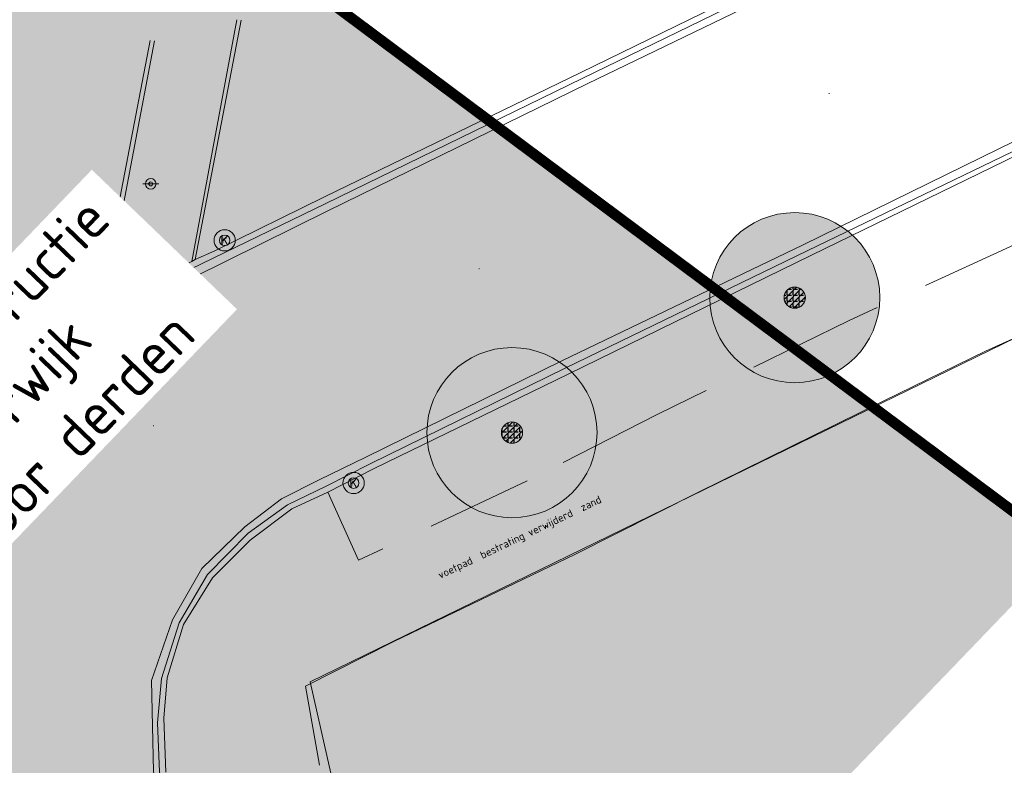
# Model space of a CAD drawing. Header units: metres. Extents: x 163628 to 168255, y 402691 to 405367.
# Tile 78 of 256: x 165465 to 165488, y 403859 to 403877. Entities that reach past the tile are written whole.
import ezdxf

# ---------------------------------------------------------------- set-up
doc = ezdxf.new("R2010")
doc.units = ezdxf.units.M
doc.linetypes.add('X-CA190022.004-UO-DTM inmeting_v0.1$0$DASHED2', pattern=[0.375, 0.25, -0.125])
doc.linetypes.add('X-CA190022.004-UO-TXT_Tekst 1op200_v0.1$0$AL-DETAILS', pattern=[5.2, 2, -1.2, 2])
for name, color, linetype, lineweight in [('X-CA190022.004-UO-DTM inmeting_v0.1$0$B-WE-AL-AANPIJLING-T18', 246, 'Continuous', 0), ('X-CA190022.004-UO-DTM inmeting_v0.1$0$B-WE-AL-TOPOGRAFIE_CULTUURGRENS-G', 246, 'X-CA190022.004-UO-DTM inmeting_v0.1$0$DASHED2', 0), ('X-CA190022.004-UO-DTM inmeting_v0.1$0$B-WE-GR-BOOM-S', 246, 'Continuous', 0), ('X-CA190022.004-UO-DTM inmeting_v0.1$0$B-WE-IE-MEUBILAIR_WEGMEUBILAIR-S', 246, 'Continuous', 0), ('X-CA190022.004-UO-DTM inmeting_v0.1$0$B-WE-IE-TERREINAFSCHEIDING_KUNSTMATIG_RASTERHEKWERK-G', 246, 'X-CA190022.004-UO-DTM inmeting_v0.1$0$IE-TERREINAFSCHEIDING-KUNSTMATIG-OPEN', 0), ('X-CA190022.004-UO-DTM inmeting_v0.1$0$B-WE-IE-TERREINAFSCHEIDING_NATUURLIJK_HAAG MET RASTER-G', 246, 'X-CA190022.004-UO-DTM inmeting_v0.1$0$IE-TERREINAFSCHEIDING-NATUURLIJK-HAAGRASTER', 0), ('X-CA190022.004-UO-DTM inmeting_v0.1$0$B-WE-OG-HOOGTEPUNT-S', 246, 'Continuous', 0), ('X-CA190022.004-UO-DTM inmeting_v0.1$0$B-WE-RI-HWA_KOLK-S', 246, 'Continuous', 0), ('X-CA190022.004-UO-DTM inmeting_v0.1$0$B-WE-VH-KANTOPSLUITING_ACHTERKANTBAND-G', 246, 'Continuous', 0), ('X-CA190022.004-UO-DTM inmeting_v0.1$0$B-WE-VH-KANTOPSLUITING_VOORKANTBAND-G', 246, 'Continuous', 0), ('X-CA190022.004-UO-DTM inmeting_v0.1$0$B-WE-VH-VERHARDING_ASFALT-G', 246, 'Continuous', 0), ('X-CA190022.004-UO-KAD_Percelen$0$B-WE-KG-GRENS_PERCEEL-GV', 150, 'Continuous', 9), ('X-CA190022.004-UO-TXT_Tekst 1op200_v0.1$0$X-XX-AL-T35', 7, 'Continuous', 35), ('X-CA190022.004-UO-TXT_Tekst 1op200_v0.1$0$X-XX-AL-VERWIJZING_DETAIL-G', 7, 'X-CA190022.004-UO-TXT_Tekst 1op200_v0.1$0$AL-DETAILS', 0), ('X-CA190022.004-UO-WHM_Putten en kolken combi_v0.1$0$KOLK INMETING', 252, 'Continuous', 18)]:
    doc.layers.add(name, color=color, linetype=linetype, lineweight=lineweight)
doc.layers.add('X-CA190022.004-UO-DTM inmeting_v0.1$0$X-XX-AL-MEETPUNT-S', color=246, linetype='Continuous', lineweight=0, plot=False)
doc.layers.add('X-CA190022.004-UO-DWM_Beplanting$0$B-WE-GR-BOOM-S AFKOMSTIG UIT DTM_v0.4', color=252, linetype='Continuous')
doc.layers.add('X-CA190022.004-UO-DWM_Beplanting$0$N-GV-GR-GRAS-A-200', color=7, linetype='Continuous')
doc.layers.add('X-CA190022.004-UO-TXT_Tekst 1op200_v0.1$0$X-XX-AL-VERWIJZING-V', color=253, linetype='Continuous', lineweight=0, transparency=0.5)
doc.styles.add('X-CA190022.004-UO-DTM inmeting_v0.1$0$ISOCPEUR 9 PT', font='isocpeur.ttf', dxfattribs={"height": 2.4402})
doc.styles.add('X-CA190022.004-UO-DTM inmeting_v0.1$0$NLCS-ISO', font='isocpeur.ttf', dxfattribs={"height": 2.5})
doc.styles.add('X-CA190022.004-UO-TXT_Tekst 1op200_v0.1$0$NLCS-ISO-M200-T35', font='NLCS-ISO.ttf', dxfattribs={"height": 0.7})
doc.styles.add('X-CA190022.004-UO-WHM_Putten en kolken combi_v0.1$0$ISOCPEUR 9 PT', font='isocpeur.ttf', dxfattribs={"height": 2.4402})
doc.linetypes.add('X-CA190022.004-UO-DTM inmeting_v0.1$0$IE-TERREINAFSCHEIDING-KUNSTMATIG-OPEN', pattern='A,7,-1.5,[67,NLCS.SHX,S=0.75,R=0,X=0,Y=0],-1.5', length=10)
doc.linetypes.add('X-CA190022.004-UO-DTM inmeting_v0.1$0$IE-TERREINAFSCHEIDING-NATUURLIJK-HAAGRASTER', pattern='A,7,-1.5,[67,NLCS.SHX,S=0.75,R=45,X=0,Y=0],-1.5,7,-1.5,[67,NLCS.SHX,S=0.75,R=0,X=0,Y=0],-1.5', length=20)

# ---------------------------------------------------------------- blocks, each defined once
blk = doc.blocks.new('X-CA190022.004-UO-DTM inmeting_v0.1$0$punt')
at = {"color": 0, "lineweight": -2}
blk.add_line((0, 0), (0, 0), dxfattribs=at)
blk = doc.blocks.new('X-CA190022.004-UO-DTM inmeting_v0.1$0$kolk 1.03')
at = {"layer": 'X-CA190022.004-UO-DTM inmeting_v0.1$0$B-WE-RI-HWA_KOLK-S'}
blk.add_circle((0, 0), 0.25, dxfattribs=at)
at = {"layer": 'X-CA190022.004-UO-DTM inmeting_v0.1$0$B-WE-RI-HWA_KOLK-S', "insert": (0, 0), "char_height": 0.244, "attachment_point": 5, "style": 'X-CA190022.004-UO-DTM inmeting_v0.1$0$ISOCPEUR 9 PT'}
blk.add_mtext_dynamic_manual_height_columns('K', width=0.25229, gutter_width=12.201, heights=[0], dxfattribs=at)
blk = doc.blocks.new('X-CA190022.004-UO-DTM inmeting_v0.1$0$SIE-WEG_VERKEERSBORD_PAAL')
blk.add_line((-0.3, 0), (0.3, 0))
for radius in [0.2, 0.0745]:
    blk.add_circle((0, 0), radius)
at = {"style": 'X-CA190022.004-UO-DTM inmeting_v0.1$0$NLCS-ISO'}
blk.add_attdef('VERKEERSBORD', (0.2, 0.202), '', height=0.4, dxfattribs=at)
blk = doc.blocks.new('X-CA190022.004-UO-DTM inmeting_v0.1$0$SOG-HOOGTEPUNT-SO')
for p, q in [((-0.5, 0), (0.5, 0)), ((0, 0.5), (0, -0.5))]:
    blk.add_line(p, q)
blk = doc.blocks.new('X-CA190022.004-UO-DTM inmeting_v0.1$0$boom')
h = blk.add_hatch()
h.set_pattern_fill('ANSI31', color=256, scale=0.13)
h.paths.add_polyline_path([(-1, 0, 1), (1, 0, 1)])
blk.add_circle((0, 0), 1)
blk = doc.blocks.new('X-CA190022.004-UO-DWM_Beplanting$0$SGR-BOOM_01-SO')
at = {"linetype": 'ByBlock', "lineweight": 18}
h = blk.add_hatch(color=0, dxfattribs=at)
h.dxf.hatch_style = 1
edge = h.paths.add_edge_path()
edge.add_arc((0, 0), 0.25, 0, 360)
at = {"color": 0, "linetype": 'ByBlock', "lineweight": 18}
for radius in [2, 0.25]:
    blk.add_circle((0, 0), radius, dxfattribs=at)
blk = doc.blocks.new('X-CA190022.004-UO-DWM_Beplanting$0$IMGEOBoom')
at = {"transparency": 33554457}
h = blk.add_hatch(color=256, dxfattribs=at)
h.dxf.hatch_style = 1
edge = h.paths.add_edge_path()
edge.add_arc((0, 0), 100, 0, 360)
edge = h.paths.add_edge_path(flags=17)
edge.add_arc((0, 0), 12.5, 0, 360)
h = blk.add_hatch()
h.set_pattern_fill('ANGLE', color=256)
h.set_pattern_definition([(0, (0, 0), (0, 6.985), [5.08, -1.905]), (90, (0, 0), (-6.985, 4e-16), [5.08, -1.905])])
edge = h.paths.add_edge_path(flags=17)
edge.add_arc((0, 0), 12.5, 0, 360)
at = {"layer": 'X-CA190022.004-UO-DWM_Beplanting$0$N-GV-GR-GRAS-A-200'}
h = blk.add_hatch(color=256, dxfattribs=at)
h.dxf.hatch_style = 1
edge = h.paths.add_edge_path(flags=17)
edge.add_arc((0, 0), 12.5, 0, 360)
at = {"xscale": 50, "yscale": 50, "zscale": 50}
blk.add_blockref('X-CA190022.004-UO-DWM_Beplanting$0$SGR-BOOM_01-SO', (0, 0), dxfattribs=at)
blk = doc.blocks.new('X-CA190022.004-UO-WHM_Putten en kolken combi_v0.1$0$kolk 1.03')
blk.add_circle((0, 0), 0.25)
at = {"insert": (0, 0), "char_height": 0.244, "attachment_point": 5, "style": 'X-CA190022.004-UO-WHM_Putten en kolken combi_v0.1$0$ISOCPEUR 9 PT'}
blk.add_mtext_dynamic_manual_height_columns('K', width=0.25229, gutter_width=12.201, heights=[0], dxfattribs=at)

msp = doc.modelspace()

# ---------------------------------------------------------------- hatches: boundary and pattern name
at = {"layer": 'X-CA190022.004-UO-TXT_Tekst 1op200_v0.1$0$X-XX-AL-VERWIJZING-V'}
h = msp.add_hatch(color=256, dxfattribs=at)
h.dxf.hatch_style = 1
h.paths.add_polyline_path([(165471.506, 403877.339), (165470.295, 403878.587), (165468.473, 403879.052), (165464.873, 403880.204), (165449.202, 403882.613), (165469.033, 403843.252), (165489.15, 403864.185)])

# ---------------------------------------------------------------- linework, layer by layer
at = {"layer": 'X-CA190022.004-UO-DTM inmeting_v0.1$0$B-WE-AL-TOPOGRAFIE_CULTUURGRENS-G', "ltscale": 10}
for p, q in [((165488.135, 403871.452, 9.11), (165484.069, 403869.59, 9.147)), ((165484.069, 403869.59, 9.147), (165479.567, 403867.384, 9.08)), ((165479.567, 403867.384, 9.08), (165476.498, 403865.819, 9.095)), ((165476.498, 403865.819, 9.095), (165472.53, 403863.951, 9.034)), ((165472.53, 403863.951, 9.034), (165471.81, 403865.55, 9.027))]:
    msp.add_line(p, q, dxfattribs=at)
at = {"layer": 'X-CA190022.004-UO-DTM inmeting_v0.1$0$B-WE-IE-TERREINAFSCHEIDING_KUNSTMATIG_RASTERHEKWERK-G'}
for p, q in [((165490.982, 403870.563, 9.229), (165487.271, 403868.864, 9.125)), ((165487.271, 403868.864, 9.125), (165484.885, 403867.699, 9.119)), ((165484.885, 403867.699, 9.119), (165480.507, 403865.541, 9.116)), ((165480.507, 403865.541, 9.116), (165477.629, 403864.092, 9.146))]:
    msp.add_line(p, q, dxfattribs=at)
at = {"layer": 'X-CA190022.004-UO-DTM inmeting_v0.1$0$B-WE-IE-TERREINAFSCHEIDING_NATUURLIJK_HAAG MET RASTER-G'}
for p, q in [((165477.629, 403864.092, 9.146), (165473.361, 403862.039, 9.12)), ((165473.361, 403862.039, 9.12), (165471.287, 403860.989, 9.131)), ((165471.287, 403860.989, 9.131), (165471.614, 403859.13, 9.213))]:
    msp.add_line(p, q, dxfattribs=at)
at = {"layer": 'X-CA190022.004-UO-DTM inmeting_v0.1$0$B-WE-VH-KANTOPSLUITING_ACHTERKANTBAND-G'}
for points in [[(165501.834, 403887.087, 9.133), (165495.654, 403884.1, 9.106), (165490.189, 403881.458, 9.087), (165484.135, 403878.535, 9.054), (165477.757, 403875.421, 9.066), (165471.732, 403872.493, 9.057), (165469.155, 403871.225, 9.055), (165468.686, 403871.021, 8.999), (165468.608, 403870.974, 9.005), (165468.299, 403870.83, 8.977), (165466.572, 403869.975, 8.983), (165466.434, 403869.927, 8.983), (165462.253, 403867.901, 8.978), (165457.869, 403865.783, 8.957), (165456.577, 403865.12, 9.048), (165450.564, 403862.245, 9.049), (165445.935, 403859.972, 9.048), (165439.705, 403856.957, 9.056), (165434.495, 403854.445, 9.041)], [(165505.451, 403881.903, 9.083), (165500.826, 403879.709, 9.106), (165500.959, 403879.389, 9.123), (165497.619, 403877.776, 9.12), (165497.495, 403878.05, 9.109), (165493.311, 403876.058, 9.108), (165487.734, 403873.339, 9.101), (165483.182, 403871.121, 9.095), (165477.457, 403868.33, 9.074), (165472.899, 403866.111, 9.05), (165471.81, 403865.55, 9.027), (165470.966, 403865.158, 9.028), (165469.979, 403864.424, 9.03), (165469.094, 403863.538, 9.027), (165468.416, 403862.444, 9.026), (165468.029, 403861.183, 9.019), (165467.952, 403860.237, 9.037), (165467.998, 403858.969, 9.056)], [(165468.686, 403871.021, 8.999), (165469.772, 403876.649, 9.141)], [(165466.572, 403869.975, 8.983), (165466.685, 403870.634, 9.058), (165467.737, 403876.161, 9.154)]]:
    msp.add_polyline3d(points, dxfattribs=at)
at = {"layer": 'X-CA190022.004-UO-DTM inmeting_v0.1$0$B-WE-VH-KANTOPSLUITING_VOORKANTBAND-G'}
for points in [[(165501.899, 403886.965, 9.019), (165495.666, 403883.943, 8.989), (165490.309, 403881.35, 8.972), (165484.224, 403878.411, 8.95), (165477.789, 403875.279, 8.936), (165471.765, 403872.337, 8.941), (165468.579, 403870.798, 8.947), (165466.438, 403869.761, 8.955), (165462.299, 403867.725, 8.968), (165457.929, 403865.642, 8.955), (165450.653, 403862.099, 8.916), (165446.024, 403859.844, 8.926), (165439.772, 403856.804, 8.932), (165434.54, 403854.306, 8.921)], [(165505.347, 403882.028, 9.046), (165500.734, 403879.797, 8.979), (165497.428, 403878.168, 8.993), (165493.257, 403876.147, 8.971), (165487.672, 403873.444, 8.998), (165483.08, 403871.227, 8.965), (165477.405, 403868.472, 8.956), (165472.801, 403866.221, 8.933), (165471.755, 403865.684, 8.916), (165470.857, 403865.256, 8.933), (165469.936, 403864.588, 8.94), (165468.981, 403863.617, 8.936), (165468.317, 403862.48, 8.948), (165467.897, 403861.174, 8.944), (165467.804, 403860.13, 8.97), (165467.854, 403858.977, 8.963), (165468.025, 403858.1, 8.961), (165468.874, 403854.311, 8.947), (165469.774, 403850.073, 8.949), (165470.416, 403847.228, 8.937), (165471.485, 403842.622, 8.92), (165472.056, 403839.881, 8.906)], [(165468.608, 403870.974, 9.005), (165469.671, 403876.661, 9.142)]]:
    msp.add_polyline3d(points, dxfattribs=at)
at = {"layer": 'X-CA190022.004-UO-DTM inmeting_v0.1$0$B-WE-VH-VERHARDING_ASFALT-G'}
for points in [[(165501.974, 403886.811, 9.058), (165495.742, 403883.788, 9.017), (165490.417, 403881.201, 9.011), (165484.284, 403878.244, 8.985), (165477.906, 403875.153, 8.979), (165471.807, 403872.167, 8.971), (165468.661, 403870.61, 8.98), (165466.553, 403869.57, 8.991), (165462.338, 403867.569, 8.97), (165457.977, 403865.462, 8.974), (165450.771, 403861.977, 8.946), (165446.101, 403859.702, 8.968), (165439.882, 403856.682, 8.977), (165434.629, 403854.137, 8.963)], [(165505.248, 403882.177, 9.037), (165500.597, 403879.948, 9.027), (165497.295, 403878.384, 9.029), (165493.144, 403876.319, 9.007), (165487.604, 403873.63, 9.009), (165482.99, 403871.369, 8.988), (165477.314, 403868.642, 8.983), (165472.705, 403866.374, 8.96), (165471.604, 403865.84, 8.952), (165470.721, 403865.398, 8.96), (165469.861, 403864.739, 8.968), (165468.847, 403863.76, 8.979), (165468.153, 403862.554, 8.985), (165467.661, 403861.127, 8.975), (165467.688, 403860.047, 8.971), (165467.713, 403858.987, 8.975), (165467.869, 403858.073, 8.971), (165468.728, 403854.233, 8.955), (165469.636, 403850.069, 8.945), (165470.31, 403847.16, 8.933), (165471.332, 403842.582, 8.924), (165471.931, 403839.844, 8.921)], [(165466.434, 403869.927, 8.983), (165467.633, 403876.168, 9.118)]]:
    msp.add_polyline3d(points, dxfattribs=at)
at = {"layer": 'X-CA190022.004-UO-KAD_Percelen$0$B-WE-KG-GRENS_PERCEEL-GV', "flags": 128}
msp.add_lwpolyline([(165501.252, 403778.269), (165482.14, 403813.619), (165476.531, 403838.4), (165471.394, 403861.093), (165490.886, 403870.6), (165502.278, 403876.156), (165512.515, 403881.147), (165488.008, 403902.301), (165414.648, 403867.011), (165432.29, 403842.158), (165433.171, 403842.55), (165456.543, 403853.918), (165459.871, 403852.29), (165465.213, 403828.507), (165469.095, 403811.313), (165472.909, 403794.011), (165474.352, 403787.415), (165476.721, 403776.593)], dxfattribs=at)
msp.add_lwpolyline([(165476.531, 403838.4), (165489.721, 403841.211), (165500.318, 403851.813), (165490.886, 403870.6), (165471.394, 403861.093)], close=True, dxfattribs=at)
at = {"layer": 'X-CA190022.004-UO-TXT_Tekst 1op200_v0.1$0$X-XX-AL-VERWIJZING_DETAIL-G', "const_width": 0.25, "flags": 128}
msp.add_lwpolyline([(165489.15, 403864.185), (165471.506, 403877.339), (165470.295, 403878.587), (165468.473, 403879.052), (165464.873, 403880.204), (165419.079, 403887.244)], dxfattribs=at)

# ---------------------------------------------------------------- block references
at = {"layer": 'X-CA190022.004-UO-DTM inmeting_v0.1$0$B-WE-GR-BOOM-S', "linetype": 'ByBlock', "lineweight": -2, "xscale": 0.25, "yscale": 0.25, "zscale": 0.25}
for p in [(165482.788, 403870.126, 9.162), (165476.139, 403866.952, 9.153)]:
    msp.add_blockref('X-CA190022.004-UO-DTM inmeting_v0.1$0$boom', p, dxfattribs=at)
at = {"layer": 'X-CA190022.004-UO-DTM inmeting_v0.1$0$B-WE-IE-MEUBILAIR_WEGMEUBILAIR-S', "linetype": 'ByBlock', "lineweight": -2, "xscale": 0.6250000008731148, "yscale": 0.6250000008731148, "zscale": 0.6250000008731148}
msp.add_blockref('X-CA190022.004-UO-DTM inmeting_v0.1$0$SIE-WEG_VERKEERSBORD_PAAL', (165467.645, 403872.801, 9.097), dxfattribs=at)
at = {"layer": 'X-CA190022.004-UO-DTM inmeting_v0.1$0$B-WE-OG-HOOGTEPUNT-S', "linetype": 'ByBlock', "lineweight": -2, "xscale": 0.01, "yscale": 0.01, "zscale": 0.01}
for p in [(165473.352, 403875.844, 9.094), (165483.597, 403874.929, 9.064), (165475.364, 403870.807, 9.049), (165467.713, 403867.114, 9.042)]:
    msp.add_blockref('X-CA190022.004-UO-DTM inmeting_v0.1$0$SOG-HOOGTEPUNT-SO', p, dxfattribs=at)
at = {"layer": 'X-CA190022.004-UO-DTM inmeting_v0.1$0$B-WE-RI-HWA_KOLK-S', "linetype": 'ByBlock', "lineweight": -2, "xscale": 0.5, "yscale": 0.5, "zscale": 0.5}
for p in [(165469.383, 403871.473, 9.07), (165472.415, 403865.767, 9.045)]:
    msp.add_blockref('X-CA190022.004-UO-DTM inmeting_v0.1$0$kolk 1.03', p, dxfattribs=at)
at = {"layer": 'X-CA190022.004-UO-DTM inmeting_v0.1$0$X-XX-AL-MEETPUNT-S', "linetype": 'ByBlock', "lineweight": -2}
for p in [(165469.772, 403876.649, 9.141), (165467.633, 403876.168, 9.118), (165467.737, 403876.161, 9.154), (165477.757, 403875.421, 9.066), (165477.789, 403875.279, 8.936), (165477.906, 403875.153, 8.979), (165487.604, 403873.63, 9.009), (165487.672, 403873.444, 8.998), (165471.732, 403872.493, 9.057), (165471.765, 403872.337, 8.941), (165471.807, 403872.167, 8.971), (165482.99, 403871.369, 8.988), (165469.155, 403871.225, 9.055), (165483.08, 403871.227, 8.965), (165483.182, 403871.121, 9.095), (165468.608, 403870.974, 9.005), (165468.686, 403871.021, 8.999), (165468.299, 403870.83, 8.977), (165468.579, 403870.798, 8.947), (165466.685, 403870.634, 9.058), (165468.661, 403870.61, 8.98), (165466.572, 403869.975, 8.983), (165466.434, 403869.927, 8.983), (165466.438, 403869.761, 8.955), (165466.553, 403869.57, 8.991), (165484.069, 403869.59, 9.147), (165487.271, 403868.864, 9.125), (165477.314, 403868.642, 8.983), (165477.405, 403868.472, 8.956), (165477.457, 403868.33, 9.074), (165484.885, 403867.699, 9.119), (165479.567, 403867.384, 9.08), (165472.705, 403866.374, 8.96), (165472.801, 403866.221, 8.933), (165472.899, 403866.111, 9.05), (165471.604, 403865.84, 8.952), (165476.498, 403865.819, 9.095), (165471.755, 403865.684, 8.916), (165470.721, 403865.398, 8.96), (165471.81, 403865.55, 9.027), (165480.507, 403865.541, 9.116), (165470.857, 403865.256, 8.933), (165470.966, 403865.158, 9.028), (165469.861, 403864.739, 8.968), (165469.936, 403864.588, 8.94), (165469.979, 403864.424, 9.03), (165472.53, 403863.951, 9.034), (165477.629, 403864.092, 9.146), (165468.847, 403863.76, 8.979), (165468.981, 403863.617, 8.936), (165469.094, 403863.538, 9.027), (165468.153, 403862.554, 8.985), (165468.317, 403862.48, 8.948), (165468.416, 403862.444, 9.026), (165473.361, 403862.039, 9.12), (165467.897, 403861.174, 8.944), (165468.029, 403861.183, 9.019), (165467.661, 403861.127, 8.975), (165471.287, 403860.989, 9.131), (165467.952, 403860.237, 9.037), (165467.688, 403860.047, 8.971), (165467.804, 403860.13, 8.97), (165471.614, 403859.13, 9.213)]:
    msp.add_blockref('X-CA190022.004-UO-DTM inmeting_v0.1$0$punt', p, dxfattribs=at)
at = {"layer": 'X-CA190022.004-UO-DWM_Beplanting$0$B-WE-GR-BOOM-S AFKOMSTIG UIT DTM_v0.4', "linetype": 'ByBlock', "lineweight": -2, "xscale": 0.02, "yscale": 0.02, "zscale": 0.02}
for p in [(165482.788, 403870.126, 9.162), (165476.139, 403866.952, 9.153)]:
    msp.add_blockref('X-CA190022.004-UO-DWM_Beplanting$0$IMGEOBoom', p, dxfattribs=at)
at = {"layer": 'X-CA190022.004-UO-WHM_Putten en kolken combi_v0.1$0$KOLK INMETING', "linetype": 'ByBlock', "lineweight": -2}
for p in [(165469.383, 403871.473, 9.07), (165472.415, 403865.767, 9.045)]:
    msp.add_blockref('X-CA190022.004-UO-WHM_Putten en kolken combi_v0.1$0$kolk 1.03', p, dxfattribs=at)

# ---------------------------------------------------------------- texts
at = {"layer": 'X-CA190022.004-UO-DTM inmeting_v0.1$0$B-WE-AL-AANPIJLING-T18', "linetype": 'ByBlock', "insert": (165476.33, 403864.47), "char_height": 0.18, "attachment_point": 5, "rotation": 25.3646, "style": 'X-CA190022.004-UO-DTM inmeting_v0.1$0$NLCS-ISO'}
msp.add_mtext('voetpad  bestrating verwijderd  zand', dxfattribs=at)

# ---------------------------------------------------------------- next in the draw order: texts
at = {"layer": 'X-CA190022.004-UO-TXT_Tekst 1op200_v0.1$0$X-XX-AL-T35', "insert": (165460.572, 403866.926), "char_height": 1, "attachment_point": 1, "rotation": 46.14, "style": 'X-CA190022.004-UO-TXT_Tekst 1op200_v0.1$0$NLCS-ISO-M200-T35', "bg_fill": 3, "box_fill_scale": 1.2, "bg_fill_color": 256, "bg_fill_transparency": 0}
msp.add_mtext_dynamic_manual_height_columns('Reconstructie Vijverwijk door derden ', width=8.2163, gutter_width=8.75, heights=[0], dxfattribs=at)

doc.saveas('drawing.dxf')
